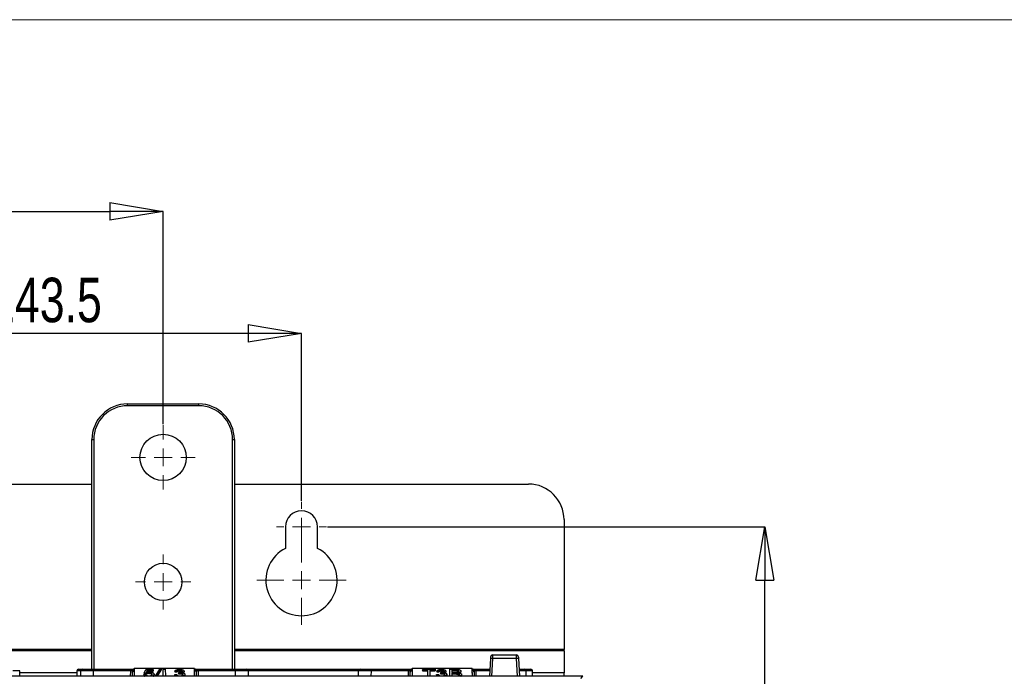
# Paper-space layout 'Sheet1' of a CAD drawing. Header units: millimetres. Extents: x -7 to 413, y -20 to 277.
# Tile 51 of 105: x 92 to 147, y 233 to 270. Entities that reach past the tile are written whole.
import ezdxf

# ---------------------------------------------------------------- set-up
doc = ezdxf.new("R2010")
doc.units = ezdxf.units.MM
doc.header["$PDSIZE"] = -1
doc.styles.add('SLDTEXTSTYLE1', font='TXT', dxfattribs={"width": 0.75})
doc.dimstyles.new('SLDDIMSTYLE0', dxfattribs={"dimtxt": 2.5, "dimasz": 3, "dimexe": 0, "dimexo": 0.0625, "dimtad": 1, "dimdec": 1, "dimlfac": 5, "dimrnd": 1e-09, "dimzin": 12, "dimdsep": 46, "dimtxsty": 'SLDTEXTSTYLE1', "dimblk1": 'CLOSED', "dimblk2": 'CLOSED', "dimsah": 1, "dimcen": 0.09, "dimadec": 0, "dimazin": 3, "dimtfac": 1, "dimtofl": 0, "dimtmove": 0, "dimatfit": 3, "dimldrblk": 'CLOSED', "dimfxl": 1, "dimfrac": 2, "dimtolj": 1, "dimtzin": 12, "dimarcsym": 0})
doc.dimstyles.new('SLDDIMSTYLE1', dxfattribs={"dimtxt": 2.5, "dimasz": 3, "dimexe": 0, "dimexo": 0.0625, "dimtad": 1, "dimdec": 1, "dimlfac": 5, "dimrnd": 1e-09, "dimzin": 4, "dimdsep": 46, "dimtxsty": 'SLDTEXTSTYLE1', "dimblk1": 'CLOSED', "dimblk2": 'CLOSED', "dimsah": 1, "dimcen": 0.09, "dimadec": 0, "dimazin": 1, "dimtfac": 1, "dimtofl": 0, "dimtmove": 0, "dimatfit": 3, "dimldrblk": 'CLOSED', "dimfxl": 1, "dimfrac": 2, "dimtolj": 1, "dimtzin": 12, "dimarcsym": 0})

# ---------------------------------------------------------------- blocks, each defined once
blk = doc.blocks.new('_Closed')
at = {"color": 0, "linetype": 'ByBlock', "lineweight": -2}
for p, q in [((-1, 0.166667), (0, 0)), ((-1, 0.166667), (-1, -0.166667)), ((0, 0), (-1, -0.166667)), ((0, 0), (-1, 0))]:
    blk.add_line(p, q, dxfattribs=at)
blk = doc.blocks.new('_D_1')
at = {"color": 0, "linetype": 'Continuous', "lineweight": -2}
for p, q in [((79.277, 242.928), (79.277, 252.33)), ((104.977, 252.33), (82.277, 252.33)), ((107.977, 242.928), (107.977, 252.33))]:
    blk.add_line(p, q, dxfattribs=at)
at = {"layer": 'Defpoints', "color": 0}
for p in [(79.277, 252.33), (79.277, 242.865), (107.977, 242.865)]:
    blk.add_point(p, dxfattribs=at)
at = {"color": 0, "lineweight": -2, "xscale": 3, "yscale": 3, "zscale": 3, "rotation": 180}
blk.add_blockref('_Closed', (79.277, 252.33), dxfattribs=at)
at = {"color": 0, "lineweight": -2, "xscale": 3, "yscale": 3, "zscale": 3}
blk.add_blockref('_Closed', (107.977, 252.33), dxfattribs=at)
at = {"color": 0, "lineweight": 18, "insert": (93.627, 255.455), "char_height": 2.5, "attachment_point": 2, "style": 'SLDTEXTSTYLE1'}
blk.add_mtext('\\A1;143.5', dxfattribs=at)
blk = doc.blocks.new('_D_6')
at = {"color": 0, "linetype": 'Continuous', "lineweight": -2}
for p, q in [((71.407, 247.228), (71.407, 259.179)), ((74.407, 259.179), (97.207, 259.179)), ((100.207, 247.228), (100.207, 259.179))]:
    blk.add_line(p, q, dxfattribs=at)
at = {"layer": 'Defpoints', "color": 0}
for p in [(100.207, 259.179), (71.407, 247.165), (100.207, 247.165)]:
    blk.add_point(p, dxfattribs=at)
at = {"color": 0, "lineweight": -2, "xscale": 3, "yscale": 3, "zscale": 3, "rotation": 180}
blk.add_blockref('_Closed', (71.407, 259.179), dxfattribs=at)
at = {"color": 0, "lineweight": -2, "xscale": 3, "yscale": 3, "zscale": 3}
blk.add_blockref('_Closed', (100.207, 259.179), dxfattribs=at)
at = {"color": 0, "lineweight": 18, "insert": (85.807, 262.304), "char_height": 2.5, "attachment_point": 2, "style": 'SLDTEXTSTYLE1'}
blk.add_mtext('\\A1;144.0', dxfattribs=at)
blk = doc.blocks.new('_D_7')
at = {"color": 0, "linetype": 'Continuous', "lineweight": -2}
for p, q in [((109.439, 241.465), (133.994, 241.465)), ((133.994, 136.465), (133.994, 238.465)), ((98.239, 133.465), (133.994, 133.465))]:
    blk.add_line(p, q, dxfattribs=at)
at = {"layer": 'Defpoints', "color": 0}
for p in [(109.377, 241.465), (133.994, 241.465), (98.177, 133.465)]:
    blk.add_point(p, dxfattribs=at)
at = {"color": 0, "lineweight": -2, "xscale": 3, "yscale": 3, "zscale": 3}
for p, rotation in [((133.994, 241.465), 90), ((133.994, 133.465), 270)]:
    blk.add_blockref('_Closed', p, dxfattribs=dict(at, rotation=rotation))
at = {"color": 0, "lineweight": 18, "insert": (130.869, 187.465), "char_height": 2.5, "attachment_point": 2, "rotation": 90, "style": 'SLDTEXTSTYLE1'}
blk.add_mtext('\\A1;540.0', dxfattribs=at)
blk = doc.blocks.new('SW_CENTERMARKSYMBOL_12')
at = {"color": 0, "linetype": 'Continuous', "lineweight": 18}
for p, q in [((0, 1), (0, 1.8)), ((-1, 0), (-1.8, 0)), ((0, 0), (-0.5, 0)), ((0, 0), (0, 0.5)), ((0, 0), (0, -0.5)), ((0, 0), (0.5, 0)), ((1, 0), (1.8, 0)), ((0, -1), (0, -1.8))]:
    blk.add_line(p, q, dxfattribs=at)
blk = doc.blocks.new('SW_CENTERMARKSYMBOL_13')
at = {"color": 0, "linetype": 'Continuous', "lineweight": 18}
for p, q in [((0, 1), (0, 1.55)), ((-1, 0), (-1.55, 0)), ((0, 0), (-0.5, 0)), ((0, 0), (0, 0.5)), ((0, 0), (0, -0.5)), ((0, 0), (0.5, 0)), ((1, 0), (1.55, 0)), ((0, -1), (0, -1.55))]:
    blk.add_line(p, q, dxfattribs=at)
blk = doc.blocks.new('SW_CENTERMARKSYMBOL_18')
at = {"color": 0, "linetype": 'Continuous', "lineweight": 18}
for p, q in [((0, 1), (0, 1.4)), ((-1, 0), (-1.4, 0)), ((0, 0), (-0.5, 0)), ((0, 0), (0, 0.5)), ((0, 0), (0, -0.5)), ((0, 0), (0.5, 0)), ((1, 0), (1.4, 0)), ((0, -1), (0, -1.4))]:
    blk.add_line(p, q, dxfattribs=at)
blk = doc.blocks.new('SW_CENTERMARKSYMBOL_19')
at = {"color": 0, "linetype": 'Continuous', "lineweight": 18}
for p, q in [((0, 1), (0, 2.5)), ((-1, 0), (-2.5, 0)), ((0, 0), (-0.5, 0)), ((0, 0), (0, 0.5)), ((0, 0), (0, -0.5)), ((0, 0), (0.5, 0)), ((1, 0), (2.5, 0)), ((0, -1), (0, -2.5))]:
    blk.add_line(p, q, dxfattribs=at)

psp = doc.layouts.new('Sheet1')

# ---------------------------------------------------------------- linework, layer by layer
at = {"color": 7, "linetype": 'Continuous', "lineweight": 18}
psp.add_line((405.91, 269.949), (-0.09, 269.949), dxfattribs=at)
at = {"color": 7, "linetype": 'Continuous', "lineweight": 25}
for p, q in [((98.207, 248.265), (98.207, 248.365)), ((98.207, 248.365), (102.207, 248.365)), ((102.207, 248.265), (98.207, 248.265)), ((102.207, 248.265), (102.207, 248.365)), ((96.207, 233.465), (96.207, 246.365)), ((96.207, 246.365), (96.307, 246.365)), ((104.107, 246.365), (104.207, 246.365)), ((104.207, 246.365), (104.207, 233.465)), ((75.407, 243.865), (96.207, 243.865)), ((104.207, 243.865), (120.717, 243.865)), ((122.717, 241.865), (122.717, 234.568)), ((107.077, 241.465), (107.077, 240.251)), ((108.877, 240.251), (108.877, 241.465)), ((122.717, 234.488), (122.717, 234.568)), ((122.717, 234.488), (122.717, 233.269)), ((118.545, 233.065), (118.598, 234.072)), ((120.055, 234.067), (118.698, 234.067)), ((118.703, 234.265), (120.05, 234.265)), ((120.155, 234.072), (120.208, 233.065)), ((92.155, 233.065), (92.152, 233.366)), ((95.361, 233.366), (95.358, 233.065)), ((95.461, 233.465), (95.681, 233.465)), ((95.578, 233.065), (95.581, 233.366)), ((95.681, 233.465), (96.281, 233.465)), ((96.281, 233.465), (98.386, 233.465)), ((96.281, 233.465), (96.281, 233.366)), ((98.386, 233.366), (96.281, 233.366)), ((98.386, 233.465), (98.558, 233.465)), ((98.386, 233.465), (98.386, 233.366)), ((98.558, 233.465), (98.586, 233.465)), ((98.585, 233.4), (98.582, 233.065)), ((98.586, 233.501), (98.583, 233.065)), ((98.586, 233.465), (98.585, 233.4)), ((101.967, 233.501), (98.586, 233.501)), ((98.586, 233.501), (98.586, 233.465)), ((99.138, 233.245), (99.231, 233.454)), ((99.231, 233.454), (99.648, 233.454)), ((99.317, 233.405), (99.269, 233.292)), ((99.291, 233.299), (99.317, 233.361)), ((99.649, 233.405), (99.317, 233.405)), ((99.317, 233.405), (99.317, 233.361)), ((99.317, 233.361), (99.649, 233.361)), ((99.648, 233.454), (99.649, 233.405)), ((99.649, 233.405), (99.649, 233.361)), ((99.77, 233.065), (100.015, 233.459)), ((100.1, 233.459), (99.862, 233.065)), ((99.889, 233.065), (100.1, 233.415)), ((100.015, 233.459), (100.1, 233.459)), ((100.1, 233.459), (100.1, 233.415)), ((100.209, 233.065), (100.212, 233.459)), ((100.212, 233.459), (100.329, 233.459)), ((100.329, 233.459), (100.332, 233.095)), ((100.977, 233.352), (100.87, 233.357)), ((100.87, 233.357), (100.87, 233.313)), ((100.87, 233.313), (100.977, 233.308)), ((100.977, 233.352), (100.977, 233.308)), ((101.132, 233.416), (101.132, 233.372)), ((101.273, 233.355), (101.273, 233.311)), ((101.38, 233.356), (101.38, 233.312)), ((101.97, 233.065), (101.967, 233.501)), ((101.967, 233.501), (101.967, 233.465)), ((101.968, 233.4), (101.967, 233.465)), ((101.967, 233.465), (101.995, 233.465)), ((101.971, 233.065), (101.968, 233.4)), ((101.995, 233.465), (102.167, 233.465)), ((102.167, 233.465), (102.167, 233.366)), ((102.167, 233.465), (104.272, 233.465)), ((104.272, 233.366), (102.167, 233.366)), ((104.272, 233.465), (104.872, 233.465)), ((104.272, 233.465), (104.272, 233.366)), ((104.872, 233.465), (111.289, 233.465)), ((104.972, 233.366), (104.975, 233.065)), ((111.178, 233.065), (111.181, 233.366)), ((111.281, 233.465), (111.881, 233.465)), ((111.881, 233.465), (113.986, 233.465)), ((111.881, 233.465), (111.881, 233.366)), ((113.986, 233.366), (111.881, 233.366)), ((113.986, 233.465), (114.158, 233.465)), ((113.986, 233.465), (113.986, 233.366)), ((114.158, 233.465), (114.186, 233.465)), ((114.185, 233.4), (114.182, 233.065)), ((114.186, 233.501), (114.183, 233.065)), ((114.186, 233.465), (114.185, 233.4)), ((117.567, 233.501), (114.186, 233.501)), ((114.186, 233.501), (114.186, 233.465)), ((114.779, 233.416), (114.78, 233.459)), ((115.068, 233.416), (114.779, 233.416)), ((114.779, 233.416), (114.779, 233.372)), ((114.779, 233.372), (115.067, 233.372)), ((114.78, 233.459), (115.473, 233.459)), ((115.065, 233.065), (115.068, 233.416)), ((115.474, 233.416), (115.185, 233.416)), ((115.185, 233.416), (115.188, 233.065)), ((115.186, 233.372), (115.474, 233.372)), ((115.473, 233.459), (115.474, 233.416)), ((115.474, 233.416), (115.474, 233.372)), ((115.576, 233.357), (115.575, 233.313)), ((115.575, 233.313), (115.683, 233.308)), ((115.683, 233.352), (115.576, 233.357)), ((115.683, 233.352), (115.683, 233.308)), ((115.837, 233.416), (115.837, 233.372)), ((115.979, 233.355), (115.978, 233.311)), ((116.086, 233.356), (116.086, 233.312)), ((116.299, 233.065), (116.303, 233.459)), ((116.303, 233.459), (116.635, 233.459)), ((116.42, 233.416), (116.421, 233.285)), ((116.596, 233.416), (116.42, 233.416)), ((116.42, 233.372), (116.596, 233.372)), ((116.596, 233.416), (116.596, 233.372)), ((116.928, 233.354), (116.928, 233.31)), ((117.57, 233.065), (117.567, 233.501)), ((117.567, 233.501), (117.567, 233.465)), ((117.568, 233.4), (117.567, 233.465)), ((117.567, 233.465), (117.595, 233.465)), ((117.571, 233.065), (117.568, 233.4)), ((117.595, 233.465), (117.767, 233.465)), ((117.767, 233.465), (117.767, 233.366)), ((117.767, 233.465), (118.566, 233.465)), ((120.187, 233.465), (120.472, 233.465)), ((120.472, 233.465), (120.852, 233.465)), ((120.572, 233.366), (120.575, 233.065)), ((120.955, 233.065), (120.952, 233.366)), ((123.777, 233.065), (91.28, 233.065)), ((98.483, 233.065), (98.485, 233.31)), ((99.125, 233.158), (99.236, 233.163)), ((99.125, 233.158), (99.125, 233.114)), ((99.248, 233.24), (99.138, 233.245)), ((99.138, 233.245), (99.138, 233.201)), ((99.138, 233.201), (99.248, 233.196)), ((99.248, 233.24), (99.248, 233.196)), ((99.404, 233.278), (99.404, 233.233)), ((99.629, 233.093), (99.561, 233.065)), ((99.629, 233.093), (99.629, 233.065)), ((99.697, 233.19), (99.697, 233.146)), ((100.332, 233.095), (100.759, 233.095)), ((100.759, 233.095), (100.759, 233.065)), ((100.856, 233.158), (100.967, 233.163)), ((100.856, 233.158), (100.856, 233.114)), ((101.075, 233.246), (101.087, 233.29)), ((101.075, 233.246), (101.075, 233.202)), ((101.146, 233.251), (101.146, 233.207)), ((101.428, 233.172), (101.428, 233.128)), ((102.068, 233.31), (102.07, 233.065)), ((114.083, 233.065), (114.085, 233.31)), ((115.562, 233.158), (115.673, 233.163)), ((115.562, 233.158), (115.562, 233.114)), ((115.781, 233.246), (115.793, 233.29)), ((115.781, 233.246), (115.781, 233.202)), ((115.852, 233.251), (115.852, 233.207)), ((116.133, 233.172), (116.134, 233.128)), ((116.421, 233.285), (116.61, 233.285)), ((116.623, 233.24), (116.421, 233.24)), ((116.421, 233.24), (116.423, 233.095)), ((116.422, 233.196), (116.623, 233.196)), ((116.423, 233.095), (116.637, 233.095)), ((116.623, 233.24), (116.623, 233.196)), ((116.964, 233.166), (116.965, 233.122)), ((117.668, 233.31), (117.67, 233.065)), ((122.717, 233.065), (122.717, 233.269)), ((123.663, 232.951), (123.777, 233.065))]:
    psp.add_line(p, q, dxfattribs=at)
at = {"color": 8, "linetype": 'Continuous', "lineweight": 25}
for p, q in [((96.307, 246.365), (96.307, 233.465)), ((104.107, 233.465), (104.107, 246.365)), ((96.207, 234.568), (75.407, 234.568)), ((96.207, 234.488), (75.407, 234.488)), ((122.717, 234.568), (104.207, 234.568)), ((122.717, 234.488), (104.207, 234.488)), ((118.698, 234.067), (118.645, 233.065)), ((120.108, 233.065), (120.055, 234.067)), ((92.152, 233.366), (91.772, 233.366)), ((95.581, 233.366), (95.361, 233.366)), ((96.281, 233.366), (96.278, 233.065)), ((98.383, 233.065), (98.386, 233.366)), ((102.167, 233.366), (102.17, 233.065)), ((104.275, 233.065), (104.272, 233.366)), ((111.181, 233.366), (104.972, 233.366)), ((111.881, 233.366), (111.878, 233.065)), ((113.983, 233.065), (113.986, 233.366)), ((117.767, 233.366), (117.77, 233.065)), ((118.561, 233.366), (117.767, 233.366)), ((120.952, 233.366), (120.572, 233.366)), ((95.36, 233.269), (92.153, 233.269)), ((122.717, 233.269), (120.953, 233.269))]:
    psp.add_line(p, q, dxfattribs=at)
at = {"color": 7, "linetype": 'Continuous', "lineweight": 25, "flags": 128}
for points in [[(118.598, 234.072), (118.599, 234.091), (118.6, 234.11), (118.601, 234.127), (118.601, 234.142), (118.602, 234.154), (118.603, 234.163), (118.603, 234.169), (118.603, 234.171)], [(118.703, 234.265), (118.703, 234.262), (118.702, 234.25), (118.702, 234.232), (118.701, 234.207), (118.701, 234.177), (118.7, 234.143), (118.699, 234.106), (118.698, 234.067)], [(120.055, 234.067), (120.054, 234.106), (120.053, 234.143), (120.052, 234.177), (120.052, 234.207), (120.051, 234.232), (120.051, 234.25), (120.05, 234.262), (120.05, 234.265)], [(120.15, 234.171), (120.15, 234.169), (120.15, 234.163), (120.151, 234.154), (120.152, 234.142), (120.152, 234.127), (120.153, 234.11), (120.154, 234.091), (120.155, 234.072)]]:
    psp.add_lwpolyline(points, dxfattribs=at)
at = {"color": 7, "linetype": 'Continuous', "lineweight": 25}
for centre, radius in [((100.207, 245.365), 1.3), ((100.207, 238.365), 1.05)]:
    psp.add_circle(centre, radius, dxfattribs=at)
for centre, radius, start, end in [((98.207, 246.365), 2, 90, 180), ((98.207, 246.365), 1.9, 90, 180), ((102.207, 246.365), 2, 0, 90), ((102.207, 246.365), 1.9, 0, 90), ((120.717, 241.865), 2, 0, 90), ((107.977, 241.465), 0.9, 0, 180), ((107.977, 238.465), 2, 116.7437, 63.2563), ((118.523, 231.206), 2.866, 86.4993, 88.4973), ((118.703, 234.165), 0.1, 90, 177), ((120.05, 234.165), 0.1, 3, 90), ((120.23, 231.206), 2.866, 91.5025, 93.5008), ((95.461, 233.365), 0.1, 90, 179.5), ((95.681, 233.365), 0.1, 90, 179.5), ((98.581, 233.304), 0.0957, 87.3129, 176.6541), ((101.972, 233.304), 0.0957, 3.3459, 92.6867), ((104.872, 233.365), 0.1, 0.5, 90), ((111.281, 233.365), 0.1, 90, 179.5), ((114.181, 233.304), 0.0957, 87.3133, 176.6541), ((117.572, 233.304), 0.0957, 3.3459, 92.6867), ((120.472, 233.365), 0.1, 0.5, 90), ((120.852, 233.365), 0.1, 0.5, 90)]:
    psp.add_arc(centre, radius, start, end, dxfattribs=at)
for centre, major_axis, ratio, start_param, end_param in [((96.281, 233.365), (0.7, -0.001), 0.001247, 1.570863, 3.141583), ((98.386, 233.365), (0.1, 0.001), 0.008724, 0.660603, 1.570568), ((98.385, 233.309), (0.0994, 0.0121), 0.929702, 6.161898, 6.822654), ((98.385, 233.4), (0.2, 0), 0.461511, 6.278047, 7.021705), ((102.168, 233.4), (0.2, 0), 0.461511, 2.403073, 3.146731), ((102.168, 233.309), (0.0994, -0.0121), 0.929702, 2.602124, 3.26288), ((102.167, 233.365), (0.1, -0.001), 0.008724, 1.571025, 2.48099), ((104.272, 233.365), (0.7, 0.001), 0.001247, 0.000009, 1.570729), ((111.881, 233.365), (0.7, -0.001), 0.001247, 1.570863, 3.141583), ((113.986, 233.365), (0.1, 0.001), 0.008724, 0.660603, 1.570568), ((113.985, 233.309), (0.0994, 0.0121), 0.929702, 6.161898, 6.822654), ((113.985, 233.4), (0.2, 0), 0.461511, 6.278047, 7.021705), ((117.768, 233.4), (0.2, 0), 0.461511, 2.403073, 3.146731), ((117.768, 233.309), (0.0994, -0.0121), 0.929702, 2.602124, 3.26288), ((117.767, 233.365), (0.1, -0.001), 0.008724, 1.571025, 2.48099)]:
    psp.add_ellipse(centre, major_axis=major_axis, ratio=ratio, start_param=start_param, end_param=end_param, dxfattribs=at)
at = {"color": 8, "linetype": 'Continuous', "lineweight": 25}
psp.add_ellipse((119.872, 233.365), major_axis=(0.7, 0.001), ratio=0.001247, start_param=0.000009, end_param=1.095947, dxfattribs=at)
at = {"color": 7, "linetype": 'Continuous', "lineweight": 25}
for points, knots in [([(98.533, 233.462), (98.524, 233.458), (98.507, 233.451), (98.485, 233.427), (98.471, 233.398), (98.466, 233.377), (98.465, 233.367), (98.465, 233.367)], [0, 0, 0, 0, 0.253871, 0.507683, 0.762732, 0.990757, 1, 1, 1, 1]), ([(98.558, 233.465), (98.554, 233.465), (98.544, 233.465), (98.537, 233.463), (98.533, 233.462)], [0, 0, 0, 0, 0.516689, 1, 1, 1, 1]), ([(99.269, 233.292), (99.285, 233.297), (99.325, 233.311), (99.384, 233.321), (99.425, 233.322), (99.435, 233.322)], [0, 0, 0, 0, 0.3363863, 0.831357, 1, 1, 1, 1]), ([(99.435, 233.322), (99.463, 233.321), (99.519, 233.319), (99.596, 233.298), (99.656, 233.268), (99.691, 233.23), (99.695, 233.203), (99.697, 233.19)], [0, 0, 0, 0, 0.181484, 0.364577, 0.579073, 0.794311, 1, 1, 1, 1]), ([(100.87, 233.357), (100.882, 233.376), (100.9, 233.406), (100.967, 233.438), (101.038, 233.455), (101.095, 233.459), (101.124, 233.459), (101.128, 233.459)], [0, 0, 0, 0, 0.352789, 0.562358, 0.772747, 0.968723, 1, 1, 1, 1]), ([(101.132, 233.416), (101.11, 233.415), (101.072, 233.413), (101.028, 233.401), (100.994, 233.382), (100.982, 233.365), (100.977, 233.353), (100.977, 233.352)], [0, 0, 0, 0, 0.270182, 0.466354, 0.662431, 0.963249, 1, 1, 1, 1]), ([(100.977, 233.308), (100.983, 233.319), (100.992, 233.336), (101.026, 233.356), (101.067, 233.368), (101.105, 233.371), (101.126, 233.372), (101.132, 233.372)], [0, 0, 0, 0, 0.317914, 0.5239, 0.730655, 0.927527, 1, 1, 1, 1]), ([(101.1, 233.29), (101.129, 233.291), (101.176, 233.293), (101.228, 233.307), (101.256, 233.321), (101.271, 233.337), (101.272, 233.349), (101.273, 233.355)], [0, 0, 0, 0, 0.336205, 0.530572, 0.685858, 0.840775, 1, 1, 1, 1]), ([(101.128, 233.459), (101.157, 233.458), (101.214, 233.456), (101.291, 233.439), (101.345, 233.413), (101.375, 233.384), (101.378, 233.365), (101.38, 233.356)], [0, 0, 0, 0, 0.222995, 0.435556, 0.648825, 0.842398, 1, 1, 1, 1]), ([(101.273, 233.355), (101.272, 233.362), (101.269, 233.376), (101.245, 233.395), (101.21, 233.408), (101.17, 233.415), (101.143, 233.416), (101.132, 233.416)], [0, 0, 0, 0, 0.23768, 0.44189, 0.646207, 0.85102, 1, 1, 1, 1]), ([(101.132, 233.372), (101.15, 233.371), (101.187, 233.37), (101.229, 233.357), (101.253, 233.346), (101.258, 233.339), (101.259, 233.338)], [0, 0, 0, 0, 0.3440032, 0.6745692, 0.9606652, 1, 1, 1, 1]), ([(101.38, 233.356), (101.378, 233.346), (101.373, 233.325), (101.337, 233.299), (101.293, 233.283), (101.262, 233.276), (101.251, 233.274)], [0, 0, 0, 0, 0.308526, 0.581481, 0.854545, 1, 1, 1, 1]), ([(101.336, 233.257), (101.348, 233.265), (101.373, 233.28), (101.379, 233.301), (101.38, 233.311), (101.38, 233.312)], [0, 0, 0, 0, 0.460133, 0.943813, 1, 1, 1, 1]), ([(102.02, 233.462), (102.016, 233.463), (102.008, 233.465), (101.999, 233.465), (101.995, 233.465)], [0, 0, 0, 0, 0.511989, 1, 1, 1, 1]), ([(102.02, 233.462), (102.029, 233.458), (102.046, 233.451), (102.068, 233.427), (102.082, 233.398), (102.087, 233.377), (102.088, 233.367), (102.088, 233.367)], [0, 0, 0, 0, 0.253871, 0.507687, 0.762732, 0.990757, 1, 1, 1, 1]), ([(114.133, 233.462), (114.124, 233.458), (114.107, 233.451), (114.085, 233.427), (114.071, 233.398), (114.066, 233.377), (114.065, 233.367), (114.065, 233.367)], [0, 0, 0, 0, 0.253873, 0.507676, 0.762729, 0.990755, 1, 1, 1, 1]), ([(114.158, 233.465), (114.154, 233.465), (114.144, 233.465), (114.137, 233.463), (114.133, 233.462)], [0, 0, 0, 0, 0.516645, 1, 1, 1, 1]), ([(115.576, 233.357), (115.587, 233.376), (115.606, 233.406), (115.673, 233.438), (115.744, 233.455), (115.8, 233.459), (115.83, 233.459), (115.834, 233.459)], [0, 0, 0, 0, 0.3527911, 0.5623577, 0.7727468, 0.9687229, 1, 1, 1, 1]), ([(115.837, 233.416), (115.816, 233.415), (115.778, 233.413), (115.733, 233.401), (115.7, 233.382), (115.687, 233.365), (115.683, 233.353), (115.683, 233.352)], [0, 0, 0, 0, 0.270176, 0.466354, 0.662427, 0.963248, 1, 1, 1, 1]), ([(115.683, 233.308), (115.688, 233.319), (115.697, 233.336), (115.732, 233.356), (115.773, 233.368), (115.81, 233.371), (115.832, 233.372), (115.837, 233.372)], [0, 0, 0, 0, 0.317912, 0.523898, 0.730656, 0.927528, 1, 1, 1, 1]), ([(115.806, 233.29), (115.835, 233.291), (115.882, 233.293), (115.934, 233.307), (115.962, 233.321), (115.977, 233.337), (115.978, 233.349), (115.979, 233.355)], [0, 0, 0, 0, 0.3362, 0.530563, 0.685854, 0.840768, 1, 1, 1, 1]), ([(115.834, 233.459), (115.863, 233.458), (115.92, 233.456), (115.997, 233.439), (116.051, 233.413), (116.081, 233.384), (116.084, 233.365), (116.086, 233.356)], [0, 0, 0, 0, 0.222995, 0.435554, 0.648826, 0.842399, 1, 1, 1, 1]), ([(115.979, 233.355), (115.977, 233.362), (115.975, 233.376), (115.951, 233.395), (115.916, 233.408), (115.876, 233.415), (115.849, 233.416), (115.837, 233.416)], [0, 0, 0, 0, 0.237674, 0.441892, 0.646202, 0.85102, 1, 1, 1, 1]), ([(115.837, 233.372), (115.856, 233.371), (115.892, 233.37), (115.935, 233.357), (115.959, 233.346), (115.964, 233.339), (115.964, 233.338)], [0, 0, 0, 0, 0.343996, 0.674574, 0.960672, 1, 1, 1, 1]), ([(116.086, 233.356), (116.083, 233.346), (116.079, 233.325), (116.043, 233.299), (115.998, 233.283), (115.968, 233.276), (115.957, 233.274)], [0, 0, 0, 0, 0.308525, 0.581484, 0.854551, 1, 1, 1, 1]), ([(116.041, 233.257), (116.054, 233.265), (116.078, 233.28), (116.085, 233.301), (116.086, 233.311), (116.086, 233.312)], [0, 0, 0, 0, 0.460127, 0.943809, 1, 1, 1, 1]), ([(116.81, 233.349), (116.808, 233.359), (116.805, 233.375), (116.781, 233.394), (116.753, 233.406), (116.71, 233.413), (116.657, 233.416), (116.616, 233.416), (116.596, 233.416)], [0, 0, 0, 0, 0.227785, 0.367913, 0.486733, 0.605492, 0.803386, 1, 1, 1, 1]), ([(116.596, 233.372), (116.632, 233.372), (116.681, 233.372), (116.744, 233.364), (116.778, 233.352), (116.802, 233.333), (116.808, 233.317), (116.809, 233.307), (116.809, 233.305)], [0, 0, 0, 0, 0.3436953, 0.480157, 0.6180597, 0.7653122, 0.9604627, 1, 1, 1, 1]), ([(116.635, 233.459), (116.675, 233.458), (116.741, 233.457), (116.827, 233.442), (116.884, 233.418), (116.921, 233.387), (116.926, 233.365), (116.928, 233.354)], [0, 0, 0, 0, 0.279486, 0.451649, 0.624575, 0.830339, 1, 1, 1, 1]), ([(116.719, 233.29), (116.735, 233.293), (116.764, 233.298), (116.792, 233.313), (116.807, 233.33), (116.809, 233.343), (116.81, 233.349)], [0, 0, 0, 0, 0.285417, 0.514237, 0.74217, 1, 1, 1, 1]), ([(116.928, 233.354), (116.925, 233.343), (116.919, 233.319), (116.874, 233.289), (116.823, 233.273), (116.795, 233.266), (116.788, 233.265)], [0, 0, 0, 0, 0.310199, 0.635969, 0.915593, 1, 1, 1, 1]), ([(117.62, 233.462), (117.616, 233.463), (117.608, 233.465), (117.599, 233.465), (117.595, 233.465)], [0, 0, 0, 0, 0.511985, 1, 1, 1, 1]), ([(117.62, 233.462), (117.629, 233.458), (117.646, 233.451), (117.668, 233.427), (117.682, 233.398), (117.687, 233.377), (117.688, 233.367), (117.688, 233.367)], [0, 0, 0, 0, 0.25387, 0.507683, 0.762733, 0.990755, 1, 1, 1, 1]), ([(99.241, 233.065), (99.233, 233.067), (99.201, 233.075), (99.162, 233.1), (99.133, 233.13), (99.128, 233.151), (99.125, 233.158)], [0, 0, 0, 0, 0.103343, 0.429359, 0.789882, 1, 1, 1, 1]), ([(99.125, 233.114), (99.128, 233.098), (99.132, 233.081), (99.153, 233.067), (99.155, 233.065)], [0, 0, 0, 0, 0.922707, 1, 1, 1, 1]), ([(99.236, 233.163), (99.242, 233.151), (99.251, 233.132), (99.285, 233.109), (99.323, 233.096), (99.364, 233.09), (99.391, 233.09), (99.403, 233.089)], [0, 0, 0, 0, 0.32278, 0.525439, 0.698315, 0.871185, 1, 1, 1, 1]), ([(99.404, 233.278), (99.378, 233.277), (99.334, 233.275), (99.28, 233.26), (99.259, 233.247), (99.248, 233.24)], [0, 0, 0, 0, 0.398174, 0.705445, 1, 1, 1, 1]), ([(99.248, 233.196), (99.263, 233.205), (99.288, 233.219), (99.345, 233.232), (99.383, 233.233), (99.404, 233.233)], [0, 0, 0, 0, 0.3969762, 0.6718136, 1, 1, 1, 1]), ([(99.403, 233.089), (99.426, 233.09), (99.465, 233.092), (99.515, 233.104), (99.554, 233.124), (99.582, 233.152), (99.585, 233.175), (99.587, 233.187)], [0, 0, 0, 0, 0.200896, 0.355897, 0.51028, 0.741207, 1, 1, 1, 1]), ([(99.587, 233.187), (99.585, 233.2), (99.582, 233.222), (99.553, 233.248), (99.515, 233.265), (99.464, 233.276), (99.425, 233.277), (99.404, 233.278)], [0, 0, 0, 0, 0.295705, 0.482108, 0.640251, 0.798578, 1, 1, 1, 1]), ([(99.404, 233.233), (99.431, 233.232), (99.476, 233.231), (99.528, 233.217), (99.561, 233.198), (99.584, 233.172), (99.586, 233.153), (99.587, 233.143)], [0, 0, 0, 0, 0.2547771, 0.4080126, 0.5612523, 0.7743453, 1, 1, 1, 1]), ([(99.697, 233.19), (99.696, 233.179), (99.694, 233.159), (99.674, 233.125), (99.646, 233.105), (99.629, 233.093)], [0, 0, 0, 0, 0.324257, 0.591316, 1, 1, 1, 1]), ([(99.648, 233.065), (99.66, 233.074), (99.682, 233.091), (99.695, 233.119), (99.696, 233.137), (99.697, 233.146)], [0, 0, 0, 0, 0.354787, 0.673748, 1, 1, 1, 1]), ([(100.978, 233.065), (100.965, 233.069), (100.928, 233.078), (100.886, 233.106), (100.862, 233.135), (100.858, 233.153), (100.856, 233.158)], [0, 0, 0, 0, 0.170428, 0.496643, 0.868683, 1, 1, 1, 1]), ([(100.856, 233.114), (100.859, 233.099), (100.863, 233.081), (100.885, 233.067), (100.888, 233.065)], [0, 0, 0, 0, 0.889581, 1, 1, 1, 1]), ([(100.967, 233.163), (100.975, 233.15), (100.986, 233.129), (101.025, 233.106), (101.066, 233.094), (101.106, 233.09), (101.129, 233.089), (101.138, 233.089)], [0, 0, 0, 0, 0.369895, 0.552471, 0.736473, 0.909333, 1, 1, 1, 1]), ([(101.146, 233.251), (101.139, 233.251), (101.125, 233.251), (101.102, 233.249), (101.085, 233.247), (101.075, 233.246)], [0, 0, 0, 0, 0.2857858, 0.5816842, 1, 1, 1, 1]), ([(101.075, 233.202), (101.08, 233.203), (101.093, 233.204), (101.116, 233.206), (101.135, 233.207), (101.146, 233.207)], [0, 0, 0, 0, 0.234068, 0.527969, 1, 1, 1, 1]), ([(101.087, 233.29), (101.087, 233.29), (101.09, 233.29), (101.094, 233.29), (101.098, 233.29), (101.1, 233.29)], [0, 0, 0, 0, 0.123536, 0.523274, 1, 1, 1, 1]), ([(101.138, 233.089), (101.162, 233.09), (101.206, 233.092), (101.257, 233.107), (101.293, 233.126), (101.314, 233.149), (101.317, 233.165), (101.318, 233.173)], [0, 0, 0, 0, 0.245147, 0.426116, 0.60636, 0.818902, 1, 1, 1, 1]), ([(101.318, 233.173), (101.316, 233.183), (101.313, 233.202), (101.28, 233.226), (101.235, 233.243), (101.187, 233.251), (101.157, 233.251), (101.146, 233.251)], [0, 0, 0, 0, 0.2539078, 0.4694329, 0.6853353, 0.8836961, 1, 1, 1, 1]), ([(101.146, 233.207), (101.166, 233.206), (101.208, 233.205), (101.259, 233.191), (101.295, 233.172), (101.315, 233.15), (101.316, 233.135), (101.317, 233.129)], [0, 0, 0, 0, 0.212281, 0.432572, 0.618608, 0.831132, 1, 1, 1, 1]), ([(101.251, 233.274), (101.274, 233.271), (101.318, 233.265), (101.373, 233.246), (101.413, 233.219), (101.426, 233.192), (101.427, 233.176), (101.428, 233.172)], [0, 0, 0, 0, 0.213834, 0.42643, 0.638702, 0.917034, 1, 1, 1, 1]), ([(101.428, 233.172), (101.424, 233.156), (101.418, 233.125), (101.367, 233.088), (101.319, 233.072), (101.298, 233.065)], [0, 0, 0, 0, 0.393321, 0.73518, 1, 1, 1, 1]), ([(101.393, 233.065), (101.406, 233.079), (101.426, 233.099), (101.428, 233.121), (101.428, 233.128)], [0, 0, 0, 0, 0.658404, 1, 1, 1, 1]), ([(115.684, 233.065), (115.671, 233.069), (115.634, 233.078), (115.592, 233.106), (115.568, 233.135), (115.563, 233.153), (115.562, 233.158)], [0, 0, 0, 0, 0.170432, 0.496649, 0.868683, 1, 1, 1, 1]), ([(115.562, 233.114), (115.565, 233.099), (115.569, 233.081), (115.591, 233.067), (115.594, 233.065)], [0, 0, 0, 0, 0.889587, 1, 1, 1, 1]), ([(115.673, 233.163), (115.68, 233.15), (115.692, 233.129), (115.731, 233.106), (115.772, 233.094), (115.811, 233.09), (115.835, 233.089), (115.843, 233.089)], [0, 0, 0, 0, 0.369892, 0.552468, 0.736467, 0.909327, 1, 1, 1, 1]), ([(115.852, 233.251), (115.845, 233.251), (115.831, 233.251), (115.807, 233.249), (115.791, 233.247), (115.781, 233.246)], [0, 0, 0, 0, 0.285786, 0.581685, 1, 1, 1, 1]), ([(115.781, 233.202), (115.786, 233.203), (115.798, 233.204), (115.822, 233.206), (115.841, 233.207), (115.852, 233.207)], [0, 0, 0, 0, 0.234064, 0.527978, 1, 1, 1, 1]), ([(115.793, 233.29), (115.793, 233.29), (115.795, 233.29), (115.8, 233.29), (115.804, 233.29), (115.806, 233.29)], [0, 0, 0, 0, 0.123513, 0.523273, 1, 1, 1, 1]), ([(115.843, 233.089), (115.868, 233.09), (115.911, 233.092), (115.963, 233.107), (115.999, 233.126), (116.02, 233.149), (116.022, 233.165), (116.023, 233.173)], [0, 0, 0, 0, 0.2451433, 0.4261121, 0.6063615, 0.8189061, 1, 1, 1, 1]), ([(116.023, 233.173), (116.022, 233.183), (116.018, 233.202), (115.986, 233.226), (115.941, 233.243), (115.893, 233.251), (115.863, 233.251), (115.852, 233.251)], [0, 0, 0, 0, 0.253906, 0.469433, 0.685336, 0.883696, 1, 1, 1, 1]), ([(115.852, 233.207), (115.872, 233.206), (115.913, 233.205), (115.964, 233.191), (116.001, 233.172), (116.021, 233.15), (116.022, 233.135), (116.023, 233.129)], [0, 0, 0, 0, 0.212282, 0.432568, 0.618606, 0.831132, 1, 1, 1, 1]), ([(115.957, 233.274), (115.979, 233.271), (116.024, 233.265), (116.079, 233.246), (116.119, 233.219), (116.132, 233.192), (116.133, 233.176), (116.133, 233.172)], [0, 0, 0, 0, 0.213826, 0.426423, 0.638698, 0.917034, 1, 1, 1, 1]), ([(116.133, 233.172), (116.13, 233.156), (116.123, 233.125), (116.073, 233.088), (116.025, 233.072), (116.004, 233.065)], [0, 0, 0, 0, 0.393321, 0.735181, 1, 1, 1, 1]), ([(116.099, 233.065), (116.112, 233.079), (116.132, 233.099), (116.133, 233.121), (116.134, 233.128)], [0, 0, 0, 0, 0.658401, 1, 1, 1, 1]), ([(116.61, 233.285), (116.62, 233.285), (116.641, 233.285), (116.678, 233.286), (116.704, 233.288), (116.719, 233.29)], [0, 0, 0, 0, 0.276199, 0.5585, 1, 1, 1, 1]), ([(116.843, 233.167), (116.84, 233.178), (116.837, 233.196), (116.806, 233.218), (116.765, 233.232), (116.702, 233.24), (116.653, 233.24), (116.623, 233.24)], [0, 0, 0, 0, 0.2442852, 0.3955138, 0.5475489, 0.7204166, 1, 1, 1, 1]), ([(116.623, 233.196), (116.643, 233.196), (116.687, 233.195), (116.747, 233.191), (116.794, 233.179), (116.825, 233.162), (116.84, 233.142), (116.842, 233.129), (116.842, 233.123)], [0, 0, 0, 0, 0.1899912, 0.4116513, 0.552056, 0.6924451, 0.8777515, 1, 1, 1, 1]), ([(116.637, 233.095), (116.645, 233.095), (116.659, 233.095), (116.685, 233.095), (116.703, 233.096), (116.715, 233.097)], [0, 0, 0, 0, 0.274715, 0.549462, 1, 1, 1, 1]), ([(116.715, 233.097), (116.734, 233.099), (116.768, 233.103), (116.809, 233.118), (116.834, 233.137), (116.842, 233.155), (116.842, 233.165), (116.843, 233.167)], [0, 0, 0, 0, 0.257401, 0.448733, 0.690379, 0.936225, 1, 1, 1, 1]), ([(116.788, 233.265), (116.817, 233.26), (116.87, 233.252), (116.926, 233.227), (116.959, 233.198), (116.962, 233.177), (116.964, 233.166)], [0, 0, 0, 0, 0.29063, 0.526809, 0.762461, 1, 1, 1, 1]), ([(116.964, 233.166), (116.96, 233.15), (116.954, 233.121), (116.908, 233.088), (116.866, 233.07), (116.839, 233.066), (116.834, 233.065)], [0, 0, 0, 0, 0.40419, 0.700867, 0.944311, 1, 1, 1, 1]), ([(116.872, 233.248), (116.875, 233.249), (116.898, 233.256), (116.92, 233.279), (116.926, 233.3), (116.928, 233.31)], [0, 0, 0, 0, 0.069056, 0.542865, 1, 1, 1, 1]), ([(116.93, 233.065), (116.94, 233.073), (116.962, 233.091), (116.964, 233.111), (116.965, 233.122)], [0, 0, 0, 0, 0.437542, 1, 1, 1, 1])]:
    psp.add_open_spline(points, degree=3, knots=knots, dxfattribs=at)

# ---------------------------------------------------------------- block references
at = {"color": 7, "linetype": 'Continuous', "lineweight": 18}
for name, p in [('SW_CENTERMARKSYMBOL_12', (100.207, 245.365)), ('SW_CENTERMARKSYMBOL_18', (107.977, 241.465)), ('SW_CENTERMARKSYMBOL_19', (107.977, 238.465)), ('SW_CENTERMARKSYMBOL_13', (100.207, 238.365))]:
    psp.add_blockref(name, p, dxfattribs=at)

# ---------------------------------------------------------------- dimensions: what is measured, and where the dimension line sits
for base, p1, p2, dimstyle, picture, middle in [((100.207, 259.179), (71.407, 247.165), (100.207, 247.165), 'SLDDIMSTYLE1', '_D_6', (85.807, 259.179)), ((79.277, 252.33), (107.977, 242.865), (79.277, 242.865), 'SLDDIMSTYLE0', '_D_1', (93.627, 252.33))]:
    dim = psp.add_linear_dim(base=base, p1=p1, p2=p2, dimstyle=dimstyle, dxfattribs=at)
    dim.commit()
    dim.dimension.update_dxf_attribs({"geometry": picture, "text_midpoint": middle, "dimtype": 160})
dim = psp.add_linear_dim(base=(133.994, 241.465), p1=(98.177, 133.465), p2=(109.377, 241.465), angle=90, dimstyle='SLDDIMSTYLE1', dxfattribs=at)
dim.commit()
dim.dimension.update_dxf_attribs({"geometry": '_D_7', "text_midpoint": (133.994, 187.465), "dimtype": 160})

doc.saveas('drawing.dxf')
